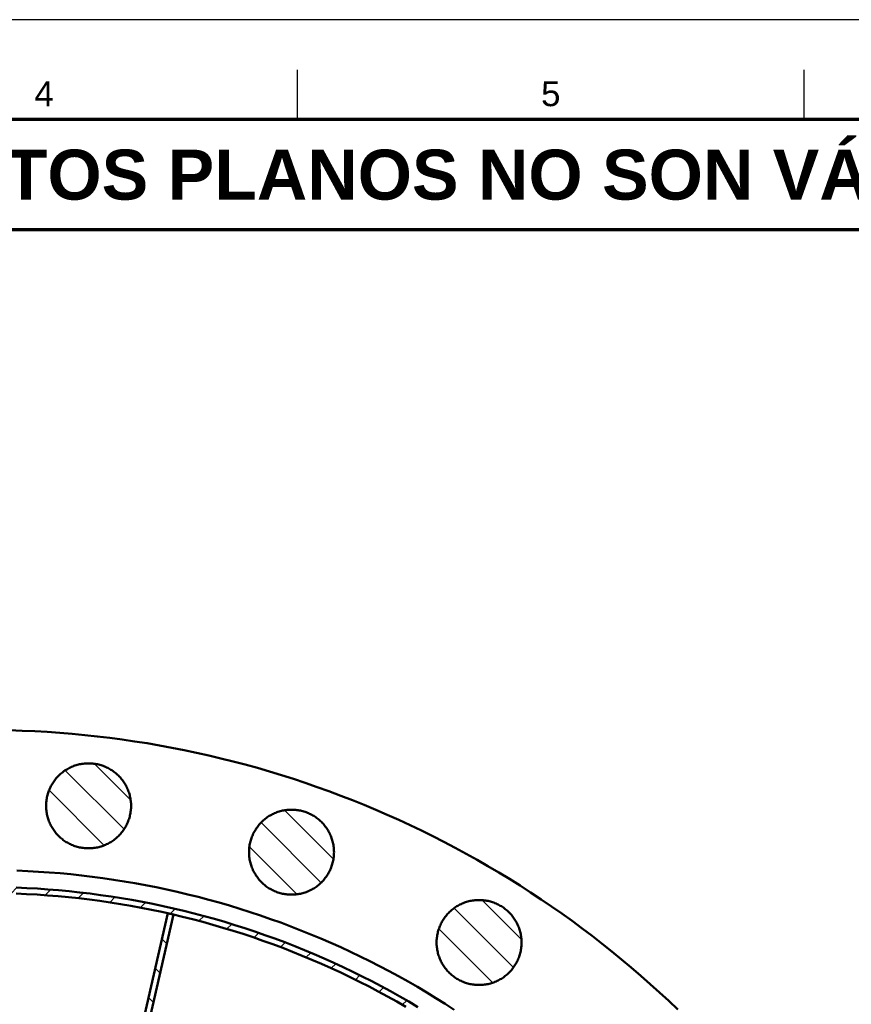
# Model space of a CAD drawing. Header units: millimetres. Extents: x 0 to 841, y 0 to 594.
# Tile 200 of 226: x 195 to 278, y 496 to 594. Entities that reach past the tile are written whole.
import ezdxf
from ezdxf.enums import TextEntityAlignment as Align

# ---------------------------------------------------------------- set-up
doc = ezdxf.new("R2010")
doc.units = ezdxf.units.MM
for name, color, linetype, lineweight in [('ACH', 7, 'CONTINUOUS', 13), ('FINA', 7, 'CONTINUOUS', 25), ('MARCO', 7, 'CONTINUOUS', 70), ('TXT', 7, 'CONTINUOUS', 25), ('VIS', 7, 'CONTINUOUS', 50)]:
    doc.layers.add(name, color=color, linetype=linetype, lineweight=lineweight)
doc.styles.add('STD', font='LiberationSans-Regular.ttf')
doc.styles.add('STDB', font='LiberationSans-Bold.ttf')

msp = doc.modelspace()

# ---------------------------------------------------------------- hatches: boundary and pattern name
at = {"layer": 'ACH'}
h = msp.add_hatch(dxfattribs=at)
h.set_pattern_fill('ANSI31', scale=0.8, angle=90)
h.paths.add_polyline_path([(206.103, 515.364), (206.102, 515.244), (206.097, 515.124), (206.088, 515.004), (206.076, 514.884), (206.061, 514.765), (206.042, 514.646), (206.02, 514.528), (205.995, 514.41), (205.966, 514.294), (205.934, 514.178), (205.899, 514.063), (205.861, 513.949), (205.819, 513.836), (205.774, 513.724), (205.726, 513.614), (205.675, 513.505), (205.621, 513.398), (205.564, 513.292), (205.504, 513.188), (205.44, 513.085), (205.375, 512.985), (205.306, 512.886), (205.234, 512.789), (205.16, 512.695), (205.083, 512.602), (205.004, 512.512), (204.922, 512.424), (204.837, 512.338), (204.75, 512.255), (204.661, 512.174), (204.57, 512.096), (204.476, 512.02), (204.381, 511.947), (204.283, 511.877), (204.183, 511.81), (204.082, 511.745), (203.978, 511.684), (203.873, 511.625), (203.767, 511.57), (203.659, 511.517), (203.549, 511.467), (203.438, 511.421), (203.326, 511.378), (203.212, 511.338), (203.098, 511.301), (202.982, 511.267), (202.866, 511.237), (202.749, 511.21), (202.631, 511.186), (202.512, 511.166), (202.393, 511.149), (202.274, 511.135), (202.154, 511.125), (202.034, 511.118), (201.914, 511.115), (201.793, 511.115), (201.673, 511.118), (201.553, 511.125), (201.433, 511.135), (201.314, 511.149), (201.194, 511.166), (201.076, 511.186), (200.958, 511.21), (200.841, 511.237), (200.724, 511.267), (200.609, 511.301), (200.494, 511.338), (200.381, 511.378), (200.269, 511.421), (200.158, 511.467), (200.048, 511.517), (199.94, 511.57), (199.833, 511.625), (199.728, 511.684), (199.625, 511.745), (199.524, 511.81), (199.424, 511.877), (199.326, 511.947), (199.231, 512.02), (199.137, 512.096), (199.046, 512.174), (198.956, 512.255), (198.87, 512.338), (198.785, 512.424), (198.703, 512.512), (198.624, 512.602), (198.547, 512.695), (198.472, 512.789), (198.401, 512.886), (198.332, 512.985), (198.266, 513.085), (198.203, 513.188), (198.143, 513.292), (198.086, 513.398), (198.032, 513.505), (197.981, 513.614), (197.933, 513.724), (197.888, 513.836), (197.846, 513.949), (197.808, 514.063), (197.772, 514.178), (197.741, 514.294), (197.712, 514.41), (197.687, 514.528), (197.665, 514.646), (197.646, 514.765), (197.631, 514.884), (197.619, 515.004), (197.61, 515.124), (197.605, 515.244), (197.603, 515.364), (197.605, 515.485), (197.61, 515.605), (197.619, 515.725), (197.631, 515.845), (197.646, 515.964), (197.665, 516.083), (197.687, 516.201), (197.712, 516.319), (197.741, 516.435), (197.772, 516.551), (197.808, 516.666), (197.846, 516.78), (197.888, 516.893), (197.933, 517.005), (197.981, 517.115), (198.032, 517.224), (198.086, 517.331), (198.143, 517.437), (198.203, 517.541), (198.266, 517.644), (198.332, 517.744), (198.401, 517.843), (198.472, 517.94), (198.547, 518.034), (198.624, 518.127), (198.703, 518.217), (198.785, 518.305), (198.87, 518.391), (198.956, 518.474), (199.046, 518.555), (199.137, 518.633), (199.231, 518.709), (199.326, 518.781), (199.424, 518.852), (199.524, 518.919), (199.625, 518.983), (199.728, 519.045), (199.833, 519.104), (199.94, 519.159), (200.048, 519.212), (200.158, 519.262), (200.269, 519.308), (200.381, 519.351), (200.494, 519.391), (200.609, 519.428), (200.724, 519.462), (200.841, 519.492), (200.958, 519.519), (201.076, 519.543), (201.194, 519.563), (201.314, 519.58), (201.433, 519.594), (201.553, 519.604), (201.673, 519.611), (201.793, 519.614), (201.914, 519.614), (202.034, 519.611), (202.154, 519.604), (202.274, 519.594), (202.393, 519.58), (202.512, 519.563), (202.631, 519.543), (202.749, 519.519), (202.866, 519.492), (202.982, 519.462), (203.098, 519.428), (203.212, 519.391), (203.326, 519.351), (203.438, 519.308), (203.549, 519.262), (203.659, 519.212), (203.767, 519.159), (203.873, 519.104), (203.978, 519.045), (204.082, 518.983), (204.183, 518.919), (204.283, 518.852), (204.381, 518.781), (204.476, 518.709), (204.57, 518.633), (204.661, 518.555), (204.75, 518.474), (204.837, 518.391), (204.922, 518.305), (205.004, 518.217), (205.083, 518.127), (205.16, 518.034), (205.234, 517.94), (205.306, 517.843), (205.375, 517.744), (205.44, 517.644), (205.504, 517.541), (205.564, 517.437), (205.621, 517.331), (205.675, 517.224), (205.726, 517.115), (205.774, 517.005), (205.819, 516.893), (205.861, 516.78), (205.899, 516.666), (205.934, 516.551), (205.966, 516.435), (205.995, 516.319), (206.02, 516.201), (206.042, 516.083), (206.061, 515.964), (206.076, 515.845), (206.088, 515.725), (206.097, 515.605), (206.102, 515.485)])
h = msp.add_hatch(dxfattribs=at)
h.set_pattern_fill('ANSI31', scale=0.8, angle=90)
h.paths.add_polyline_path([(226.407, 510.73), (226.405, 510.61), (226.4, 510.49), (226.391, 510.37), (226.379, 510.25), (226.364, 510.131), (226.346, 510.012), (226.323, 509.894), (226.298, 509.776), (226.269, 509.659), (226.238, 509.544), (226.202, 509.429), (226.164, 509.315), (226.122, 509.202), (226.077, 509.09), (226.029, 508.98), (225.978, 508.871), (225.924, 508.764), (225.867, 508.658), (225.807, 508.554), (225.744, 508.451), (225.678, 508.351), (225.609, 508.252), (225.538, 508.155), (225.463, 508.06), (225.386, 507.968), (225.307, 507.878), (225.225, 507.79), (225.14, 507.704), (225.054, 507.621), (224.965, 507.54), (224.873, 507.462), (224.78, 507.386), (224.684, 507.313), (224.586, 507.243), (224.486, 507.176), (224.385, 507.111), (224.282, 507.05), (224.177, 506.991), (224.07, 506.935), (223.962, 506.883), (223.852, 506.833), (223.741, 506.787), (223.629, 506.744), (223.516, 506.704), (223.401, 506.667), (223.286, 506.633), (223.169, 506.603), (223.052, 506.576), (222.934, 506.552), (222.816, 506.532), (222.696, 506.515), (222.577, 506.501), (222.457, 506.491), (222.337, 506.484), (222.217, 506.481), (222.096, 506.481), (221.976, 506.484), (221.856, 506.491), (221.736, 506.501), (221.617, 506.515), (221.498, 506.532), (221.379, 506.552), (221.261, 506.576), (221.144, 506.603), (221.028, 506.633), (220.912, 506.667), (220.798, 506.704), (220.684, 506.744), (220.572, 506.787), (220.461, 506.833), (220.351, 506.883), (220.243, 506.935), (220.137, 506.991), (220.032, 507.05), (219.928, 507.111), (219.827, 507.176), (219.727, 507.243), (219.629, 507.313), (219.534, 507.386), (219.44, 507.462), (219.349, 507.54), (219.26, 507.621), (219.173, 507.704), (219.088, 507.79), (219.006, 507.878), (218.927, 507.968), (218.85, 508.06), (218.776, 508.155), (218.704, 508.252), (218.635, 508.351), (218.57, 508.451), (218.506, 508.554), (218.446, 508.658), (218.389, 508.764), (218.335, 508.871), (218.284, 508.98), (218.236, 509.09), (218.191, 509.202), (218.149, 509.315), (218.111, 509.429), (218.076, 509.544), (218.044, 509.659), (218.015, 509.776), (217.99, 509.894), (217.968, 510.012), (217.949, 510.131), (217.934, 510.25), (217.922, 510.37), (217.913, 510.49), (217.908, 510.61), (217.907, 510.73), (217.908, 510.851), (217.913, 510.971), (217.922, 511.091), (217.934, 511.211), (217.949, 511.33), (217.968, 511.449), (217.99, 511.567), (218.015, 511.684), (218.044, 511.801), (218.076, 511.917), (218.111, 512.032), (218.149, 512.146), (218.191, 512.259), (218.236, 512.371), (218.284, 512.481), (218.335, 512.59), (218.389, 512.697), (218.446, 512.803), (218.506, 512.907), (218.57, 513.01), (218.635, 513.11), (218.704, 513.209), (218.776, 513.306), (218.85, 513.4), (218.927, 513.493), (219.006, 513.583), (219.088, 513.671), (219.173, 513.757), (219.26, 513.84), (219.349, 513.921), (219.44, 513.999), (219.534, 514.074), (219.629, 514.147), (219.727, 514.218), (219.827, 514.285), (219.928, 514.349), (220.032, 514.411), (220.137, 514.47), (220.243, 514.525), (220.351, 514.578), (220.461, 514.628), (220.572, 514.674), (220.684, 514.717), (220.798, 514.757), (220.912, 514.794), (221.028, 514.828), (221.144, 514.858), (221.261, 514.885), (221.379, 514.909), (221.498, 514.929), (221.617, 514.946), (221.736, 514.96), (221.856, 514.97), (221.976, 514.977), (222.096, 514.98), (222.217, 514.98), (222.337, 514.977), (222.457, 514.97), (222.577, 514.96), (222.696, 514.946), (222.816, 514.929), (222.934, 514.909), (223.052, 514.885), (223.169, 514.858), (223.286, 514.828), (223.401, 514.794), (223.516, 514.757), (223.629, 514.717), (223.741, 514.674), (223.852, 514.628), (223.962, 514.578), (224.07, 514.525), (224.177, 514.47), (224.282, 514.411), (224.385, 514.349), (224.486, 514.285), (224.586, 514.218), (224.684, 514.147), (224.78, 514.074), (224.873, 513.999), (224.965, 513.921), (225.054, 513.84), (225.14, 513.757), (225.225, 513.671), (225.307, 513.583), (225.386, 513.493), (225.463, 513.4), (225.538, 513.306), (225.609, 513.209), (225.678, 513.11), (225.744, 513.01), (225.807, 512.907), (225.867, 512.803), (225.924, 512.697), (225.978, 512.59), (226.029, 512.481), (226.077, 512.371), (226.122, 512.259), (226.164, 512.146), (226.202, 512.032), (226.238, 511.917), (226.269, 511.801), (226.298, 511.684), (226.323, 511.567), (226.346, 511.449), (226.364, 511.33), (226.379, 511.211), (226.391, 511.091), (226.4, 510.971), (226.405, 510.851)])
h = msp.add_hatch(dxfattribs=at)
h.set_pattern_fill('ANSI31', scale=0.8)
h.paths.add_polyline_path([(275.741, 422.949), (275.73, 421.625), (275.699, 420.301), (275.647, 418.978), (275.574, 417.656), (275.481, 416.335), (275.367, 415.016), (275.232, 413.699), (275.076, 412.384), (274.9, 411.071), (274.703, 409.762), (274.485, 408.456), (274.247, 407.153), (273.989, 405.854), (273.71, 404.56), (273.411, 403.27), (273.092, 401.985), (272.753, 400.705), (272.393, 399.43), (272.014, 398.162), (271.615, 396.899), (271.196, 395.643), (270.757, 394.394), (270.299, 393.151), (269.821, 391.916), (269.324, 390.689), (268.807, 389.47), (268.272, 388.259), (267.718, 387.056), (267.144, 385.862), (266.553, 384.678), (265.942, 383.503), (265.313, 382.337), (264.666, 381.182), (264.001, 380.037), (263.318, 378.903), (262.618, 377.779), (261.899, 376.667), (261.164, 375.566), (260.411, 374.476), (259.641, 373.399), (258.854, 372.334), (258.051, 371.281), (257.231, 370.241), (256.395, 369.214), (255.543, 368.201), (254.675, 367.201), (253.792, 366.214), (252.893, 365.242), (251.979, 364.284), (251.05, 363.34), (250.106, 362.411), (249.148, 361.497), (248.176, 360.598), (247.189, 359.715), (246.189, 358.847), (245.176, 357.995), (244.149, 357.159), (243.109, 356.339), (242.056, 355.536), (240.991, 354.749), (239.914, 353.979), (238.824, 353.226), (237.723, 352.491), (236.611, 351.772), (235.487, 351.072), (234.353, 350.389), (233.208, 349.724), (232.053, 349.077), (230.887, 348.448), (229.712, 347.837), (228.528, 347.246), (227.334, 346.672), (226.131, 346.118), (224.92, 345.583), (223.701, 345.066), (222.474, 344.569), (221.239, 344.091), (219.996, 343.633), (218.747, 343.194), (217.491, 342.775), (216.228, 342.376), (214.96, 341.996), (213.685, 341.637), (212.405, 341.298), (211.12, 340.978), (209.83, 340.679), (208.536, 340.401), (207.237, 340.142), (205.934, 339.905), (204.628, 339.687), (203.319, 339.49), (202.006, 339.314), (200.691, 339.158), (199.374, 339.023), (198.055, 338.909), (196.734, 338.816), (195.412, 338.743), (194.089, 338.691), (192.765, 338.66), (191.441, 338.649), (190.117, 338.66), (188.793, 338.691), (187.47, 338.743), (186.147, 338.816), (184.827, 338.909), (183.507, 339.023), (182.19, 339.158), (180.875, 339.314), (179.563, 339.49), (178.253, 339.687), (176.947, 339.905), (175.644, 340.142), (174.346, 340.401), (173.051, 340.679), (171.761, 340.978), (170.476, 341.298), (169.196, 341.637), (167.922, 341.996), (166.653, 342.376), (165.391, 342.775), (164.134, 343.194), (162.885, 343.633), (161.643, 344.091), (160.408, 344.569), (159.18, 345.066), (157.961, 345.583), (156.75, 346.118), (155.547, 346.672), (154.354, 347.246), (153.169, 347.837), (151.994, 348.448), (150.829, 349.077), (149.674, 349.724), (148.528, 350.389), (147.394, 351.072), (146.27, 351.772), (145.158, 352.491), (144.057, 353.226), (142.968, 353.979), (141.89, 354.749), (140.825, 355.536), (139.773, 356.339), (138.733, 357.159), (137.706, 357.995), (136.692, 358.847), (135.692, 359.715), (134.706, 360.598), (133.733, 361.497), (132.775, 362.411), (131.832, 363.34), (130.903, 364.284), (129.989, 365.242), (129.09, 366.214), (128.206, 367.201), (127.338, 368.201), (126.486, 369.214), (125.65, 370.241), (124.831, 371.281), (124.027, 372.334), (123.241, 373.399), (122.471, 374.476), (121.718, 375.566), (120.982, 376.667), (120.264, 377.779), (119.563, 378.903), (118.88, 380.037), (118.215, 381.182), (117.568, 382.337), (116.939, 383.503), (116.329, 384.678), (115.737, 385.862), (115.164, 387.056), (114.609, 388.259), (114.074, 389.47), (113.558, 390.689), (113.061, 391.916), (112.583, 393.151), (112.124, 394.394), (111.686, 395.643), (111.267, 396.899), (110.867, 398.162), (110.488, 399.43), (110.128, 400.705), (109.789, 401.985), (109.47, 403.27), (109.171, 404.56), (108.892, 405.854), (108.634, 407.153), (108.396, 408.456), (108.179, 409.762), (107.982, 411.071), (107.805, 412.384), (107.65, 413.699), (107.515, 415.016), (107.401, 416.335), (107.307, 417.656), (107.234, 418.978), (107.182, 420.301), (107.151, 421.625), (107.141, 422.949), (107.151, 424.273), (107.182, 425.597), (107.234, 426.92), (107.307, 428.242), (107.401, 429.563), (107.515, 430.883), (107.65, 432.2), (107.805, 433.515), (107.982, 434.827), (108.179, 436.137), (108.396, 437.443), (108.634, 438.745), (108.892, 440.044), (109.171, 441.339), (109.47, 442.629), (109.789, 443.914), (110.128, 445.194), (110.488, 446.468), (110.867, 447.737), (111.267, 448.999), (111.686, 450.255), (112.124, 451.505), (112.583, 452.747), (113.061, 453.982), (113.558, 455.209), (114.074, 456.429), (114.609, 457.64), (115.164, 458.842), (115.737, 460.036), (116.329, 461.221), (116.939, 462.396), (117.568, 463.561), (118.215, 464.716), (118.88, 465.861), (119.563, 466.996), (120.264, 468.119), (120.982, 469.232), (121.718, 470.333), (122.471, 471.422), (123.241, 472.5), (124.027, 473.565), (124.831, 474.617), (125.65, 475.657), (126.486, 476.684), (127.338, 477.698), (128.206, 478.698), (129.09, 479.684), (129.989, 480.657), (130.903, 481.615), (131.832, 482.558), (132.775, 483.487), (133.733, 484.401), (134.706, 485.3), (135.692, 486.184), (136.692, 487.051), (137.706, 487.904), (138.733, 488.74), (139.773, 489.559), (140.825, 490.363), (141.89, 491.149), (142.968, 491.919), (144.057, 492.672), (145.158, 493.408), (146.27, 494.126), (147.394, 494.827), (148.528, 495.51), (149.674, 496.175), (150.829, 496.822), (151.994, 497.451), (153.169, 498.061), (154.354, 498.653), (155.547, 499.226), (156.75, 499.781), (157.961, 500.316), (159.18, 500.832), (160.408, 501.329), (161.643, 501.807), (162.885, 502.265), (164.134, 502.704), (165.391, 503.123), (166.653, 503.523), (167.922, 503.902), (169.196, 504.261), (170.476, 504.601), (171.761, 504.92), (173.051, 505.219), (174.346, 505.498), (175.644, 505.756), (176.947, 505.994), (178.253, 506.211), (179.563, 506.408), (180.875, 506.585), (182.19, 506.74), (183.507, 506.875), (184.827, 506.989), (186.147, 507.083), (187.47, 507.156), (188.793, 507.208), (190.117, 507.239), (191.441, 507.249), (192.765, 507.239), (194.089, 507.208), (195.412, 507.156), (196.734, 507.083), (198.055, 506.989), (199.374, 506.875), (200.691, 506.74), (202.006, 506.585), (203.319, 506.408), (204.628, 506.211), (205.934, 505.994), (207.237, 505.756), (208.536, 505.498), (209.83, 505.219), (211.12, 504.92), (212.405, 504.601), (213.685, 504.261), (214.96, 503.902), (216.228, 503.523), (217.491, 503.123), (218.747, 502.704), (219.996, 502.265), (221.239, 501.807), (222.474, 501.329), (223.701, 500.832), (224.92, 500.316), (226.131, 499.781), (227.334, 499.226), (228.528, 498.653), (229.712, 498.061), (230.887, 497.451), (232.053, 496.822), (233.208, 496.175), (234.353, 495.51), (235.487, 494.827), (236.611, 494.126), (237.723, 493.408), (238.824, 492.672), (239.914, 491.919), (240.991, 491.149), (242.056, 490.363), (243.109, 489.559), (244.149, 488.74), (245.176, 487.904), (246.189, 487.051), (247.189, 486.184), (248.176, 485.3), (249.148, 484.401), (250.106, 483.487), (251.05, 482.558), (251.979, 481.615), (252.893, 480.657), (253.792, 479.684), (254.675, 478.698), (255.543, 477.698), (256.395, 476.684), (257.231, 475.657), (258.051, 474.617), (258.854, 473.565), (259.641, 472.5), (260.411, 471.422), (261.164, 470.333), (261.899, 469.232), (262.618, 468.119), (263.318, 466.996), (264.001, 465.861), (264.666, 464.716), (265.313, 463.561), (265.942, 462.396), (266.553, 461.221), (267.144, 460.036), (267.718, 458.842), (268.272, 457.64), (268.807, 456.429), (269.324, 455.209), (269.821, 453.982), (270.299, 452.747), (270.757, 451.505), (271.196, 450.255), (271.615, 448.999), (272.014, 447.737), (272.393, 446.468), (272.753, 445.194), (273.092, 443.914), (273.411, 442.629), (273.71, 441.339), (273.989, 440.044), (274.247, 438.745), (274.485, 437.443), (274.703, 436.137), (274.9, 434.827), (275.076, 433.515), (275.232, 432.2), (275.367, 430.883), (275.481, 429.563), (275.574, 428.242), (275.647, 426.92), (275.699, 425.597), (275.73, 424.273)])
h.paths.add_polyline_path([(275.141, 422.949), (275.13, 424.264), (275.099, 425.578), (275.048, 426.892), (274.976, 428.205), (274.883, 429.516), (274.769, 430.826), (274.635, 432.134), (274.481, 433.44), (274.306, 434.743), (274.11, 436.043), (273.894, 437.34), (273.658, 438.633), (273.402, 439.923), (273.125, 441.208), (272.828, 442.489), (272.511, 443.765), (272.174, 445.035), (271.817, 446.301), (271.441, 447.56), (271.044, 448.814), (270.628, 450.061), (270.192, 451.302), (269.737, 452.535), (269.263, 453.761), (268.769, 454.98), (268.257, 456.191), (267.725, 457.393), (267.175, 458.587), (266.606, 459.772), (266.018, 460.948), (265.412, 462.115), (264.788, 463.272), (264.145, 464.419), (263.485, 465.556), (262.807, 466.682), (262.111, 467.798), (261.398, 468.902), (260.667, 469.996), (259.92, 471.077), (259.155, 472.147), (258.374, 473.204), (257.577, 474.25), (256.763, 475.282), (255.933, 476.302), (255.087, 477.308), (254.225, 478.301), (253.348, 479.28), (252.455, 480.246), (251.548, 481.197), (250.626, 482.134), (249.689, 483.056), (248.737, 483.964), (247.772, 484.856), (246.792, 485.734), (245.799, 486.595), (244.793, 487.441), (243.773, 488.271), (242.741, 489.085), (241.696, 489.883), (240.638, 490.664), (239.569, 491.428), (238.487, 492.176), (237.394, 492.906), (236.289, 493.619), (235.174, 494.315), (234.047, 494.993), (232.911, 495.654), (231.763, 496.296), (230.606, 496.92), (229.44, 497.526), (228.264, 498.114), (227.078, 498.683), (225.884, 499.234), (224.682, 499.765), (223.471, 500.278), (222.253, 500.772), (221.027, 501.246), (219.793, 501.701), (218.553, 502.137), (217.305, 502.553), (216.052, 502.949), (214.792, 503.326), (213.527, 503.683), (212.256, 504.02), (210.98, 504.337), (209.699, 504.633), (208.414, 504.91), (207.124, 505.167), (205.831, 505.403), (204.534, 505.619), (203.234, 505.814), (201.931, 505.989), (200.625, 506.144), (199.318, 506.278), (198.008, 506.391), (196.696, 506.484), (195.383, 506.556), (194.07, 506.608), (192.755, 506.639), (191.441, 506.649), (190.126, 506.639), (188.812, 506.608), (187.498, 506.556), (186.185, 506.484), (184.874, 506.391), (183.564, 506.278), (182.256, 506.144), (180.95, 505.989), (179.647, 505.814), (178.347, 505.619), (177.05, 505.403), (175.757, 505.167), (174.467, 504.91), (173.182, 504.633), (171.901, 504.337), (170.625, 504.02), (169.355, 503.683), (168.089, 503.326), (166.83, 502.949), (165.576, 502.553), (164.329, 502.137), (163.088, 501.701), (161.855, 501.246), (160.629, 500.772), (159.41, 500.278), (158.199, 499.765), (156.997, 499.234), (155.803, 498.683), (154.618, 498.114), (153.442, 497.526), (152.275, 496.92), (151.118, 496.296), (149.971, 495.654), (148.834, 494.993), (147.708, 494.315), (146.592, 493.619), (145.487, 492.906), (144.394, 492.176), (143.313, 491.428), (142.243, 490.664), (141.186, 489.883), (140.14, 489.085), (139.108, 488.271), (138.088, 487.441), (137.082, 486.595), (136.089, 485.734), (135.11, 484.856), (134.144, 483.964), (133.193, 483.056), (132.256, 482.134), (131.334, 481.197), (130.426, 480.246), (129.534, 479.28), (128.656, 478.301), (127.795, 477.308), (126.949, 476.302), (126.119, 475.282), (125.305, 474.25), (124.507, 473.204), (123.726, 472.147), (122.962, 471.077), (122.214, 469.996), (121.484, 468.902), (120.77, 467.798), (120.075, 466.682), (119.397, 465.556), (118.736, 464.419), (118.094, 463.272), (117.469, 462.115), (116.863, 460.948), (116.276, 459.772), (115.707, 458.587), (115.156, 457.393), (114.625, 456.191), (114.112, 454.98), (113.618, 453.761), (113.144, 452.535), (112.689, 451.302), (112.253, 450.061), (111.837, 448.814), (111.441, 447.56), (111.064, 446.301), (110.707, 445.035), (110.37, 443.765), (110.053, 442.489), (109.756, 441.208), (109.48, 439.923), (109.223, 438.633), (108.987, 437.34), (108.771, 436.043), (108.576, 434.743), (108.401, 433.44), (108.246, 432.134), (108.112, 430.826), (107.999, 429.516), (107.906, 428.205), (107.834, 426.892), (107.782, 425.578), (107.751, 424.264), (107.741, 422.949), (107.751, 421.635), (107.782, 420.32), (107.834, 419.006), (107.906, 417.694), (107.999, 416.382), (108.112, 415.072), (108.246, 413.764), (108.401, 412.459), (108.576, 411.156), (108.771, 409.856), (108.987, 408.559), (109.223, 407.265), (109.48, 405.976), (109.756, 404.691), (110.053, 403.41), (110.37, 402.134), (110.707, 400.863), (111.064, 399.598), (111.441, 398.338), (111.837, 397.085), (112.253, 395.837), (112.689, 394.597), (113.144, 393.363), (113.618, 392.137), (114.112, 390.919), (114.625, 389.708), (115.156, 388.505), (115.707, 387.312), (116.276, 386.126), (116.863, 384.95), (117.469, 383.784), (118.094, 382.626), (118.736, 381.479), (119.397, 380.342), (120.075, 379.216), (120.77, 378.101), (121.484, 376.996), (122.214, 375.903), (122.962, 374.821), (123.726, 373.752), (124.507, 372.694), (125.305, 371.649), (126.119, 370.616), (126.949, 369.597), (127.795, 368.59), (128.656, 367.597), (129.534, 366.618), (130.426, 365.653), (131.334, 364.701), (132.256, 363.764), (133.193, 362.842), (134.144, 361.935), (135.11, 361.042), (136.089, 360.165), (137.082, 359.303), (138.088, 358.457), (139.108, 357.627), (140.14, 356.813), (141.186, 356.016), (142.243, 355.235), (143.313, 354.47), (144.394, 353.723), (145.487, 352.992), (146.592, 352.279), (147.708, 351.583), (148.834, 350.905), (149.971, 350.245), (151.118, 349.602), (152.275, 348.978), (153.442, 348.372), (154.618, 347.784), (155.803, 347.215), (156.997, 346.665), (158.199, 346.133), (159.41, 345.621), (160.629, 345.127), (161.855, 344.653), (163.088, 344.198), (164.329, 343.762), (165.576, 343.346), (166.83, 342.949), (168.089, 342.573), (169.355, 342.216), (170.625, 341.879), (171.901, 341.562), (173.182, 341.265), (174.467, 340.988), (175.757, 340.732), (177.05, 340.496), (178.347, 340.28), (179.647, 340.084), (180.95, 339.909), (182.256, 339.755), (183.564, 339.621), (184.874, 339.507), (186.185, 339.414), (187.498, 339.342), (188.812, 339.291), (190.126, 339.26), (191.441, 339.249), (192.755, 339.26), (194.07, 339.291), (195.383, 339.342), (196.696, 339.414), (198.008, 339.507), (199.318, 339.621), (200.625, 339.755), (201.931, 339.909), (203.234, 340.084), (204.534, 340.28), (205.831, 340.496), (207.124, 340.732), (208.414, 340.988), (209.699, 341.265), (210.98, 341.562), (212.256, 341.879), (213.527, 342.216), (214.792, 342.573), (216.052, 342.949), (217.305, 343.346), (218.553, 343.762), (219.793, 344.198), (221.027, 344.653), (222.253, 345.127), (223.471, 345.621), (224.682, 346.133), (225.884, 346.665), (227.078, 347.215), (228.264, 347.784), (229.44, 348.372), (230.606, 348.978), (231.763, 349.602), (232.911, 350.245), (234.047, 350.905), (235.174, 351.583), (236.289, 352.279), (237.394, 352.992), (238.487, 353.723), (239.569, 354.47), (240.638, 355.235), (241.696, 356.016), (242.741, 356.813), (243.773, 357.627), (244.793, 358.457), (245.799, 359.303), (246.792, 360.165), (247.772, 361.042), (248.737, 361.935), (249.689, 362.842), (250.626, 363.764), (251.548, 364.701), (252.455, 365.653), (253.348, 366.618), (254.225, 367.597), (255.087, 368.59), (255.933, 369.597), (256.763, 370.616), (257.577, 371.649), (258.374, 372.694), (259.155, 373.752), (259.92, 374.821), (260.667, 375.903), (261.398, 376.996), (262.111, 378.101), (262.807, 379.216), (263.485, 380.342), (264.145, 381.479), (264.788, 382.626), (265.412, 383.784), (266.018, 384.95), (266.606, 386.126), (267.175, 387.312), (267.725, 388.505), (268.257, 389.708), (268.769, 390.919), (269.263, 392.137), (269.737, 393.363), (270.192, 394.597), (270.628, 395.837), (271.044, 397.085), (271.441, 398.338), (271.817, 399.598), (272.174, 400.863), (272.511, 402.134), (272.828, 403.41), (273.125, 404.691), (273.402, 405.976), (273.658, 407.265), (273.894, 408.559), (274.11, 409.856), (274.306, 411.156), (274.481, 412.459), (274.635, 413.764), (274.769, 415.072), (274.883, 416.382), (274.976, 417.694), (275.048, 419.006), (275.099, 420.32), (275.13, 421.635)], flags=16)
h = msp.add_hatch(dxfattribs=at)
h.set_pattern_fill('ANSI31', scale=0.8, angle=90)
h.paths.add_polyline_path([(245.17, 501.695), (245.168, 501.574), (245.163, 501.454), (245.154, 501.334), (245.142, 501.214), (245.127, 501.095), (245.109, 500.976), (245.087, 500.858), (245.061, 500.741), (245.033, 500.624), (245.001, 500.508), (244.965, 500.393), (244.927, 500.279), (244.885, 500.166), (244.84, 500.054), (244.792, 499.944), (244.741, 499.835), (244.687, 499.728), (244.63, 499.622), (244.57, 499.518), (244.507, 499.415), (244.441, 499.315), (244.372, 499.216), (244.301, 499.119), (244.226, 499.025), (244.149, 498.932), (244.07, 498.842), (243.988, 498.754), (243.904, 498.668), (243.817, 498.585), (243.728, 498.504), (243.636, 498.426), (243.543, 498.35), (243.447, 498.278), (243.349, 498.207), (243.249, 498.14), (243.148, 498.076), (243.045, 498.014), (242.94, 497.955), (242.833, 497.9), (242.725, 497.847), (242.615, 497.797), (242.504, 497.751), (242.392, 497.708), (242.279, 497.668), (242.164, 497.631), (242.049, 497.597), (241.932, 497.567), (241.815, 497.54), (241.697, 497.516), (241.579, 497.496), (241.459, 497.479), (241.34, 497.465), (241.22, 497.455), (241.1, 497.448), (240.98, 497.445), (240.86, 497.445), (240.739, 497.448), (240.619, 497.455), (240.499, 497.465), (240.38, 497.479), (240.261, 497.496), (240.142, 497.516), (240.024, 497.54), (239.907, 497.567), (239.791, 497.597), (239.675, 497.631), (239.561, 497.668), (239.447, 497.708), (239.335, 497.751), (239.224, 497.797), (239.114, 497.847), (239.006, 497.9), (238.9, 497.955), (238.795, 498.014), (238.691, 498.076), (238.59, 498.14), (238.49, 498.207), (238.392, 498.278), (238.297, 498.35), (238.203, 498.426), (238.112, 498.504), (238.023, 498.585), (237.936, 498.668), (237.851, 498.754), (237.769, 498.842), (237.69, 498.932), (237.613, 499.025), (237.539, 499.119), (237.467, 499.216), (237.398, 499.315), (237.333, 499.415), (237.269, 499.518), (237.209, 499.622), (237.152, 499.728), (237.098, 499.835), (237.047, 499.944), (236.999, 500.054), (236.954, 500.166), (236.912, 500.279), (236.874, 500.393), (236.839, 500.508), (236.807, 500.624), (236.778, 500.741), (236.753, 500.858), (236.731, 500.976), (236.712, 501.095), (236.697, 501.214), (236.685, 501.334), (236.676, 501.454), (236.671, 501.574), (236.67, 501.695), (236.671, 501.815), (236.676, 501.935), (236.685, 502.055), (236.697, 502.175), (236.712, 502.294), (236.731, 502.413), (236.753, 502.531), (236.778, 502.649), (236.807, 502.766), (236.839, 502.881), (236.874, 502.996), (236.912, 503.11), (236.954, 503.223), (236.999, 503.335), (237.047, 503.445), (237.098, 503.554), (237.152, 503.661), (237.209, 503.767), (237.269, 503.871), (237.333, 503.974), (237.398, 504.074), (237.467, 504.173), (237.539, 504.27), (237.613, 504.365), (237.69, 504.457), (237.769, 504.547), (237.851, 504.635), (237.936, 504.721), (238.023, 504.804), (238.112, 504.885), (238.203, 504.963), (238.297, 505.039), (238.392, 505.112), (238.49, 505.182), (238.59, 505.249), (238.691, 505.314), (238.795, 505.375), (238.9, 505.434), (239.006, 505.49), (239.114, 505.542), (239.224, 505.592), (239.335, 505.638), (239.447, 505.681), (239.561, 505.721), (239.675, 505.758), (239.791, 505.792), (239.907, 505.822), (240.024, 505.849), (240.142, 505.873), (240.261, 505.893), (240.38, 505.91), (240.499, 505.924), (240.619, 505.934), (240.739, 505.941), (240.86, 505.944), (240.98, 505.944), (241.1, 505.941), (241.22, 505.934), (241.34, 505.924), (241.459, 505.91), (241.579, 505.893), (241.697, 505.873), (241.815, 505.849), (241.932, 505.822), (242.049, 505.792), (242.164, 505.758), (242.279, 505.721), (242.392, 505.681), (242.504, 505.638), (242.615, 505.592), (242.725, 505.542), (242.833, 505.49), (242.94, 505.434), (243.045, 505.375), (243.148, 505.314), (243.249, 505.249), (243.349, 505.182), (243.447, 505.112), (243.543, 505.039), (243.636, 504.963), (243.728, 504.885), (243.817, 504.804), (243.904, 504.721), (243.988, 504.635), (244.07, 504.547), (244.149, 504.457), (244.226, 504.365), (244.301, 504.27), (244.372, 504.173), (244.441, 504.074), (244.507, 503.974), (244.57, 503.871), (244.63, 503.767), (244.687, 503.661), (244.741, 503.554), (244.792, 503.445), (244.84, 503.335), (244.885, 503.223), (244.927, 503.11), (244.965, 502.996), (245.001, 502.881), (245.033, 502.766), (245.061, 502.649), (245.087, 502.531), (245.109, 502.413), (245.127, 502.294), (245.142, 502.175), (245.154, 502.055), (245.163, 501.935), (245.168, 501.815)])
h = msp.add_hatch(dxfattribs=at)
h.set_pattern_fill('ANSI31', scale=0.8, angle=90)
h.paths.add_polyline_path([(210.358, 504.483), (204.929, 480.696), (204.344, 480.829), (209.773, 504.617), (209.846, 504.6), (209.919, 504.584), (209.993, 504.567), (210.066, 504.551), (210.139, 504.534), (210.212, 504.517), (210.285, 504.5), (210.358, 504.483)])

# ---------------------------------------------------------------- linework, layer by layer
at = {"layer": 'FINA'}
for p, q in [((222.75, 584), (222.75, 589)), ((273.438, 584), (273.438, 589))]:
    msp.add_line(p, q, dxfattribs=at)
msp.add_lwpolyline([(0, 0), (841, 0), (841, 594), (0, 594)], close=True, dxfattribs=at)
at = {"layer": 'MARCO'}
for points in [[(20, 10), (831, 10), (831, 584), (20, 584)], [(20, 573), (831, 573), (831, 584), (20, 584)]]:
    msp.add_lwpolyline(points, close=True, dxfattribs=at)
at = {"layer": 'VIS'}
for points in [[(260.806, 494.98), (259.895, 495.846), (258.974, 496.701), (258.042, 497.543), (257.099, 498.374), (256.146, 499.193), (255.183, 500.001), (254.21, 500.795), (253.227, 501.578), (252.234, 502.348), (251.231, 503.106), (250.219, 503.851), (249.198, 504.583), (248.168, 505.303), (247.128, 506.009), (246.08, 506.702), (245.023, 507.382), (243.958, 508.049), (242.885, 508.702), (241.803, 509.342), (240.713, 509.968), (239.616, 510.58), (238.511, 511.178), (237.399, 511.763), (236.279, 512.333), (235.152, 512.89), (234.019, 513.432), (232.878, 513.96), (231.731, 514.473), (230.578, 514.972), (229.419, 515.457), (228.253, 515.927), (227.082, 516.382), (225.905, 516.823), (224.723, 517.248), (223.535, 517.659), (222.342, 518.055), (221.145, 518.436), (219.943, 518.801), (218.736, 519.152), (217.525, 519.487), (216.31, 519.808), (215.091, 520.112), (213.868, 520.402), (212.641, 520.676), (211.412, 520.935), (210.179, 521.178), (208.943, 521.406), (207.704, 521.618), (206.463, 521.814), (205.22, 521.995), (203.974, 522.161), (202.726, 522.31), (201.477, 522.444), (200.226, 522.563), (198.973, 522.665), (197.72, 522.752), (196.465, 522.823), (195.21, 522.878), (193.954, 522.918)], [(206.103, 515.364), (206.102, 515.244), (206.097, 515.124), (206.088, 515.004), (206.076, 514.884), (206.061, 514.765), (206.042, 514.646), (206.02, 514.528), (205.995, 514.41), (205.966, 514.294), (205.934, 514.178), (205.899, 514.063), (205.861, 513.949), (205.819, 513.836), (205.774, 513.724), (205.726, 513.614), (205.675, 513.505), (205.621, 513.398), (205.564, 513.292), (205.504, 513.188), (205.44, 513.085), (205.375, 512.985), (205.306, 512.886), (205.234, 512.789), (205.16, 512.695), (205.083, 512.602), (205.004, 512.512), (204.922, 512.424), (204.837, 512.338), (204.75, 512.255), (204.661, 512.174), (204.57, 512.096), (204.476, 512.02), (204.381, 511.947), (204.283, 511.877), (204.183, 511.81), (204.082, 511.745), (203.978, 511.684), (203.873, 511.625), (203.767, 511.57), (203.659, 511.517), (203.549, 511.467), (203.438, 511.421), (203.326, 511.378), (203.212, 511.338), (203.098, 511.301), (202.982, 511.267), (202.866, 511.237), (202.749, 511.21), (202.631, 511.186), (202.512, 511.166), (202.393, 511.149), (202.274, 511.135), (202.154, 511.125), (202.034, 511.118), (201.914, 511.115), (201.793, 511.115), (201.673, 511.118), (201.553, 511.125), (201.433, 511.135), (201.314, 511.149), (201.194, 511.166), (201.076, 511.186), (200.958, 511.21), (200.841, 511.237), (200.724, 511.267), (200.609, 511.301), (200.494, 511.338), (200.381, 511.378), (200.269, 511.421), (200.158, 511.467), (200.048, 511.517), (199.94, 511.57), (199.833, 511.625), (199.728, 511.684), (199.625, 511.745), (199.524, 511.81), (199.424, 511.877), (199.326, 511.947), (199.231, 512.02), (199.137, 512.096), (199.046, 512.174), (198.956, 512.255), (198.87, 512.338), (198.785, 512.424), (198.703, 512.512), (198.624, 512.602), (198.547, 512.695), (198.472, 512.789), (198.401, 512.886), (198.332, 512.985), (198.266, 513.085), (198.203, 513.188), (198.143, 513.292), (198.086, 513.398), (198.032, 513.505), (197.981, 513.614), (197.933, 513.724), (197.888, 513.836), (197.846, 513.949), (197.808, 514.063), (197.772, 514.178), (197.741, 514.294), (197.712, 514.41), (197.687, 514.528), (197.665, 514.646), (197.646, 514.765), (197.631, 514.884), (197.619, 515.004), (197.61, 515.124), (197.605, 515.244), (197.603, 515.364), (197.605, 515.485), (197.61, 515.605), (197.619, 515.725), (197.631, 515.845), (197.646, 515.964), (197.665, 516.083), (197.687, 516.201), (197.712, 516.319), (197.741, 516.435), (197.772, 516.551), (197.808, 516.666), (197.846, 516.78), (197.888, 516.893), (197.933, 517.005), (197.981, 517.115), (198.032, 517.224), (198.086, 517.331), (198.143, 517.437), (198.203, 517.541), (198.266, 517.644), (198.332, 517.744), (198.401, 517.843), (198.472, 517.94), (198.547, 518.034), (198.624, 518.127), (198.703, 518.217), (198.785, 518.305), (198.87, 518.391), (198.956, 518.474), (199.046, 518.555), (199.137, 518.633), (199.231, 518.709), (199.326, 518.781), (199.424, 518.852), (199.524, 518.919), (199.625, 518.983), (199.728, 519.045), (199.833, 519.104), (199.94, 519.159), (200.048, 519.212), (200.158, 519.262), (200.269, 519.308), (200.381, 519.351), (200.494, 519.391), (200.609, 519.428), (200.724, 519.462), (200.841, 519.492), (200.958, 519.519), (201.076, 519.543), (201.194, 519.563), (201.314, 519.58), (201.433, 519.594), (201.553, 519.604), (201.673, 519.611), (201.793, 519.614), (201.914, 519.614), (202.034, 519.611), (202.154, 519.604), (202.274, 519.594), (202.393, 519.58), (202.512, 519.563), (202.631, 519.543), (202.749, 519.519), (202.866, 519.492), (202.982, 519.462), (203.098, 519.428), (203.212, 519.391), (203.326, 519.351), (203.438, 519.308), (203.549, 519.262), (203.659, 519.212), (203.767, 519.159), (203.873, 519.104), (203.978, 519.045), (204.082, 518.983), (204.183, 518.919), (204.283, 518.852), (204.381, 518.781), (204.476, 518.709), (204.57, 518.633), (204.661, 518.555), (204.75, 518.474), (204.837, 518.391), (204.922, 518.305), (205.004, 518.217), (205.083, 518.127), (205.16, 518.034), (205.234, 517.94), (205.306, 517.843), (205.375, 517.744), (205.44, 517.644), (205.504, 517.541), (205.564, 517.437), (205.621, 517.331), (205.675, 517.224), (205.726, 517.115), (205.774, 517.005), (205.819, 516.893), (205.861, 516.78), (205.899, 516.666), (205.934, 516.551), (205.966, 516.435), (205.995, 516.319), (206.02, 516.201), (206.042, 516.083), (206.061, 515.964), (206.076, 515.845), (206.088, 515.725), (206.097, 515.605), (206.102, 515.485), (206.103, 515.364)], [(226.407, 510.73), (226.405, 510.61), (226.4, 510.49), (226.391, 510.37), (226.379, 510.25), (226.364, 510.131), (226.346, 510.012), (226.323, 509.894), (226.298, 509.776), (226.269, 509.659), (226.238, 509.544), (226.202, 509.429), (226.164, 509.315), (226.122, 509.202), (226.077, 509.09), (226.029, 508.98), (225.978, 508.871), (225.924, 508.764), (225.867, 508.658), (225.807, 508.554), (225.744, 508.451), (225.678, 508.351), (225.609, 508.252), (225.538, 508.155), (225.463, 508.06), (225.386, 507.968), (225.307, 507.878), (225.225, 507.79), (225.14, 507.704), (225.054, 507.621), (224.965, 507.54), (224.873, 507.462), (224.78, 507.386), (224.684, 507.313), (224.586, 507.243), (224.486, 507.176), (224.385, 507.111), (224.282, 507.05), (224.177, 506.991), (224.07, 506.935), (223.962, 506.883), (223.852, 506.833), (223.741, 506.787), (223.629, 506.744), (223.516, 506.704), (223.401, 506.667), (223.286, 506.633), (223.169, 506.603), (223.052, 506.576), (222.934, 506.552), (222.816, 506.532), (222.696, 506.515), (222.577, 506.501), (222.457, 506.491), (222.337, 506.484), (222.217, 506.481), (222.096, 506.481), (221.976, 506.484), (221.856, 506.491), (221.736, 506.501), (221.617, 506.515), (221.498, 506.532), (221.379, 506.552), (221.261, 506.576), (221.144, 506.603), (221.028, 506.633), (220.912, 506.667), (220.798, 506.704), (220.684, 506.744), (220.572, 506.787), (220.461, 506.833), (220.351, 506.883), (220.243, 506.935), (220.137, 506.991), (220.032, 507.05), (219.928, 507.111), (219.827, 507.176), (219.727, 507.243), (219.629, 507.313), (219.534, 507.386), (219.44, 507.462), (219.349, 507.54), (219.26, 507.621), (219.173, 507.704), (219.088, 507.79), (219.006, 507.878), (218.927, 507.968), (218.85, 508.06), (218.776, 508.155), (218.704, 508.252), (218.635, 508.351), (218.57, 508.451), (218.506, 508.554), (218.446, 508.658), (218.389, 508.764), (218.335, 508.871), (218.284, 508.98), (218.236, 509.09), (218.191, 509.202), (218.149, 509.315), (218.111, 509.429), (218.076, 509.544), (218.044, 509.659), (218.015, 509.776), (217.99, 509.894), (217.968, 510.012), (217.949, 510.131), (217.934, 510.25), (217.922, 510.37), (217.913, 510.49), (217.908, 510.61), (217.907, 510.73), (217.908, 510.851), (217.913, 510.971), (217.922, 511.091), (217.934, 511.211), (217.949, 511.33), (217.968, 511.449), (217.99, 511.567), (218.015, 511.684), (218.044, 511.801), (218.076, 511.917), (218.111, 512.032), (218.149, 512.146), (218.191, 512.259), (218.236, 512.371), (218.284, 512.481), (218.335, 512.59), (218.389, 512.697), (218.446, 512.803), (218.506, 512.907), (218.57, 513.01), (218.635, 513.11), (218.704, 513.209), (218.776, 513.306), (218.85, 513.4), (218.927, 513.493), (219.006, 513.583), (219.088, 513.671), (219.173, 513.757), (219.26, 513.84), (219.349, 513.921), (219.44, 513.999), (219.534, 514.074), (219.629, 514.147), (219.727, 514.218), (219.827, 514.285), (219.928, 514.349), (220.032, 514.411), (220.137, 514.47), (220.243, 514.525), (220.351, 514.578), (220.461, 514.628), (220.572, 514.674), (220.684, 514.717), (220.798, 514.757), (220.912, 514.794), (221.028, 514.828), (221.144, 514.858), (221.261, 514.885), (221.379, 514.909), (221.498, 514.929), (221.617, 514.946), (221.736, 514.96), (221.856, 514.97), (221.976, 514.977), (222.096, 514.98), (222.217, 514.98), (222.337, 514.977), (222.457, 514.97), (222.577, 514.96), (222.696, 514.946), (222.816, 514.929), (222.934, 514.909), (223.052, 514.885), (223.169, 514.858), (223.286, 514.828), (223.401, 514.794), (223.516, 514.757), (223.629, 514.717), (223.741, 514.674), (223.852, 514.628), (223.962, 514.578), (224.07, 514.525), (224.177, 514.47), (224.282, 514.411), (224.385, 514.349), (224.486, 514.285), (224.586, 514.218), (224.684, 514.147), (224.78, 514.074), (224.873, 513.999), (224.965, 513.921), (225.054, 513.84), (225.14, 513.757), (225.225, 513.671), (225.307, 513.583), (225.386, 513.493), (225.463, 513.4), (225.538, 513.306), (225.609, 513.209), (225.678, 513.11), (225.744, 513.01), (225.807, 512.907), (225.867, 512.803), (225.924, 512.697), (225.978, 512.59), (226.029, 512.481), (226.077, 512.371), (226.122, 512.259), (226.164, 512.146), (226.202, 512.032), (226.238, 511.917), (226.269, 511.801), (226.298, 511.684), (226.323, 511.567), (226.346, 511.449), (226.364, 511.33), (226.379, 511.211), (226.391, 511.091), (226.4, 510.971), (226.405, 510.851), (226.407, 510.73)], [(238.431, 494.977), (237.522, 495.561), (236.606, 496.135), (235.682, 496.697), (234.752, 497.247), (233.815, 497.785), (232.871, 498.312), (231.921, 498.826), (230.965, 499.329), (230.002, 499.82), (229.033, 500.298), (228.058, 500.764), (227.077, 501.218), (226.091, 501.66), (225.099, 502.089), (224.102, 502.506), (223.099, 502.91), (222.092, 503.302), (221.08, 503.68), (220.063, 504.046), (219.042, 504.4), (218.016, 504.74), (216.986, 505.068), (215.952, 505.382), (214.915, 505.684), (213.873, 505.972), (212.828, 506.247), (211.78, 506.51), (210.728, 506.759), (209.673, 506.994), (208.616, 507.217), (207.555, 507.426), (206.493, 507.622), (205.427, 507.804), (204.36, 507.973), (203.291, 508.129), (202.219, 508.271), (201.146, 508.4), (200.072, 508.515), (198.996, 508.617), (197.919, 508.705), (196.841, 508.78), (195.762, 508.841), (194.682, 508.888)], [(194.595, 506.59), (195.646, 506.544), (196.696, 506.484), (197.746, 506.411), (198.794, 506.326), (199.841, 506.227), (200.887, 506.115), (201.931, 505.989), (202.974, 505.851), (204.015, 505.699), (205.053, 505.535), (206.09, 505.357), (207.124, 505.167), (208.156, 504.963), (209.186, 504.747), (210.212, 504.517), (211.236, 504.275), (212.256, 504.02), (213.273, 503.752), (214.287, 503.471), (215.297, 503.178), (216.303, 502.871), (217.305, 502.553), (218.304, 502.221), (219.298, 501.878), (220.287, 501.521), (221.272, 501.153), (222.253, 500.772), (223.228, 500.378), (224.199, 499.973), (225.164, 499.555), (226.124, 499.125), (227.078, 498.683), (228.027, 498.229), (228.97, 497.764), (229.908, 497.286), (230.839, 496.797), (231.763, 496.296), (232.682, 495.784), (233.594, 495.26)], [(194.618, 507.189), (195.676, 507.143), (196.734, 507.083), (197.791, 507.01), (198.847, 506.923), (199.901, 506.824), (200.954, 506.711), (202.006, 506.585), (203.056, 506.445), (204.105, 506.293), (205.151, 506.127), (206.195, 505.948), (207.237, 505.756), (208.276, 505.551), (209.313, 505.333), (210.347, 505.102), (211.378, 504.858), (212.405, 504.601), (213.43, 504.331), (214.451, 504.048), (215.468, 503.753), (216.481, 503.444), (217.491, 503.123), (218.496, 502.79), (219.497, 502.443), (220.494, 502.085), (221.486, 501.713), (222.474, 501.329), (223.456, 500.933), (224.433, 500.525), (225.406, 500.104), (226.373, 499.671), (227.334, 499.226), (228.29, 498.769), (229.239, 498.3), (230.183, 497.819), (231.121, 497.326), (232.053, 496.822), (232.978, 496.306), (233.896, 495.778), (234.808, 495.239)], [(245.17, 501.695), (245.168, 501.574), (245.163, 501.454), (245.154, 501.334), (245.142, 501.214), (245.127, 501.095), (245.109, 500.976), (245.087, 500.858), (245.061, 500.741), (245.033, 500.624), (245.001, 500.508), (244.965, 500.393), (244.927, 500.279), (244.885, 500.166), (244.84, 500.054), (244.792, 499.944), (244.741, 499.835), (244.687, 499.728), (244.63, 499.622), (244.57, 499.518), (244.507, 499.415), (244.441, 499.315), (244.372, 499.216), (244.301, 499.119), (244.226, 499.025), (244.149, 498.932), (244.07, 498.842), (243.988, 498.754), (243.904, 498.668), (243.817, 498.585), (243.728, 498.504), (243.636, 498.426), (243.543, 498.35), (243.447, 498.278), (243.349, 498.207), (243.249, 498.14), (243.148, 498.076), (243.045, 498.014), (242.94, 497.955), (242.833, 497.9), (242.725, 497.847), (242.615, 497.797), (242.504, 497.751), (242.392, 497.708), (242.279, 497.668), (242.164, 497.631), (242.049, 497.597), (241.932, 497.567), (241.815, 497.54), (241.697, 497.516), (241.579, 497.496), (241.459, 497.479), (241.34, 497.465), (241.22, 497.455), (241.1, 497.448), (240.98, 497.445), (240.86, 497.445), (240.739, 497.448), (240.619, 497.455), (240.499, 497.465), (240.38, 497.479), (240.261, 497.496), (240.142, 497.516), (240.024, 497.54), (239.907, 497.567), (239.791, 497.597), (239.675, 497.631), (239.561, 497.668), (239.447, 497.708), (239.335, 497.751), (239.224, 497.797), (239.114, 497.847), (239.006, 497.9), (238.9, 497.955), (238.795, 498.014), (238.691, 498.076), (238.59, 498.14), (238.49, 498.207), (238.392, 498.278), (238.297, 498.35), (238.203, 498.426), (238.112, 498.504), (238.023, 498.585), (237.936, 498.668), (237.851, 498.754), (237.769, 498.842), (237.69, 498.932), (237.613, 499.025), (237.539, 499.119), (237.467, 499.216), (237.398, 499.315), (237.333, 499.415), (237.269, 499.518), (237.209, 499.622), (237.152, 499.728), (237.098, 499.835), (237.047, 499.944), (236.999, 500.054), (236.954, 500.166), (236.912, 500.279), (236.874, 500.393), (236.839, 500.508), (236.807, 500.624), (236.778, 500.741), (236.753, 500.858), (236.731, 500.976), (236.712, 501.095), (236.697, 501.214), (236.685, 501.334), (236.676, 501.454), (236.671, 501.574), (236.67, 501.695), (236.671, 501.815), (236.676, 501.935), (236.685, 502.055), (236.697, 502.175), (236.712, 502.294), (236.731, 502.413), (236.753, 502.531), (236.778, 502.649), (236.807, 502.766), (236.839, 502.881), (236.874, 502.996), (236.912, 503.11), (236.954, 503.223), (236.999, 503.335), (237.047, 503.445), (237.098, 503.554), (237.152, 503.661), (237.209, 503.767), (237.269, 503.871), (237.333, 503.974), (237.398, 504.074), (237.467, 504.173), (237.539, 504.27), (237.613, 504.365), (237.69, 504.457), (237.769, 504.547), (237.851, 504.635), (237.936, 504.721), (238.023, 504.804), (238.112, 504.885), (238.203, 504.963), (238.297, 505.039), (238.392, 505.112), (238.49, 505.182), (238.59, 505.249), (238.691, 505.314), (238.795, 505.375), (238.9, 505.434), (239.006, 505.49), (239.114, 505.542), (239.224, 505.592), (239.335, 505.638), (239.447, 505.681), (239.561, 505.721), (239.675, 505.758), (239.791, 505.792), (239.907, 505.822), (240.024, 505.849), (240.142, 505.873), (240.261, 505.893), (240.38, 505.91), (240.499, 505.924), (240.619, 505.934), (240.739, 505.941), (240.86, 505.944), (240.98, 505.944), (241.1, 505.941), (241.22, 505.934), (241.34, 505.924), (241.459, 505.91), (241.579, 505.893), (241.697, 505.873), (241.815, 505.849), (241.932, 505.822), (242.049, 505.792), (242.164, 505.758), (242.279, 505.721), (242.392, 505.681), (242.504, 505.638), (242.615, 505.592), (242.725, 505.542), (242.833, 505.49), (242.94, 505.434), (243.045, 505.375), (243.148, 505.314), (243.249, 505.249), (243.349, 505.182), (243.447, 505.112), (243.543, 505.039), (243.636, 504.963), (243.728, 504.885), (243.817, 504.804), (243.904, 504.721), (243.988, 504.635), (244.07, 504.547), (244.149, 504.457), (244.226, 504.365), (244.301, 504.27), (244.372, 504.173), (244.441, 504.074), (244.507, 503.974), (244.57, 503.871), (244.63, 503.767), (244.687, 503.661), (244.741, 503.554), (244.792, 503.445), (244.84, 503.335), (244.885, 503.223), (244.927, 503.11), (244.965, 502.996), (245.001, 502.881), (245.033, 502.766), (245.061, 502.649), (245.087, 502.531), (245.109, 502.413), (245.127, 502.294), (245.142, 502.175), (245.154, 502.055), (245.163, 501.935), (245.168, 501.815), (245.17, 501.695)], [(204.344, 480.829), (209.773, 504.617)], [(204.929, 480.696), (210.358, 504.483)], [(209.773, 504.617), (209.871, 504.595), (209.968, 504.573), (210.066, 504.551), (210.163, 504.528), (210.261, 504.506), (210.358, 504.483)]]:
    msp.add_lwpolyline(points, dxfattribs=at)

# ---------------------------------------------------------------- texts
at = {"layer": 'TXT'}
for s, height, style, p in [('4', 2.5, 'STD', (197.406, 586.6)), ('5', 2.5, 'STD', (248.094, 586.6)), ('ESTOS PLANOS NO SON VÁLIDOS PARA FABRICACIÓN HASTA SU REVISIÓN Y APROBACIÓN POR UN INGENIERO CALCULISTA HABILITADO.', 5, 'STDB', (425.5, 578.5))]:
    msp.add_text(s, height=height, dxfattribs=dict(at, style=style)).set_placement(p, align=Align.MIDDLE_CENTER)

doc.saveas('drawing.dxf')
